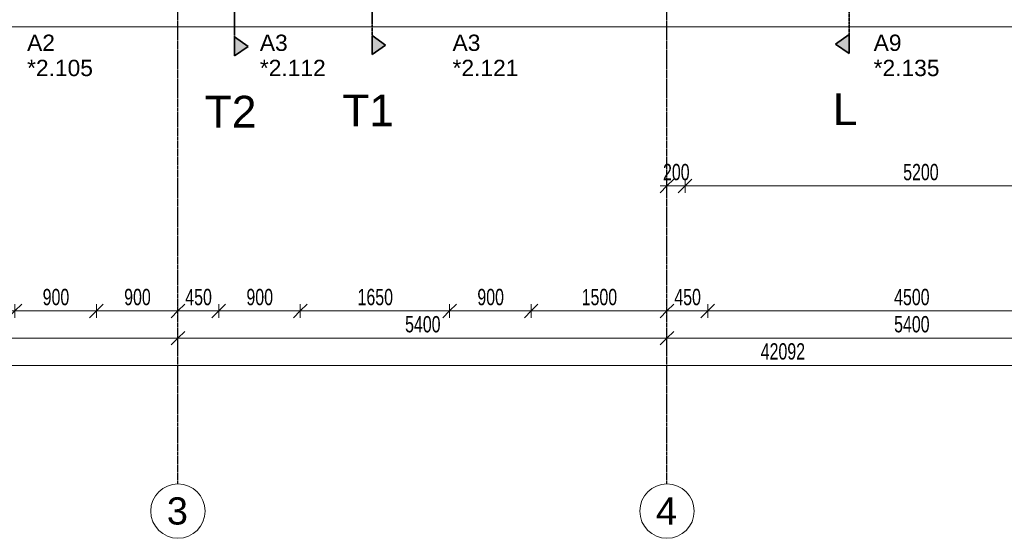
# Model space of a CAD drawing. Header units: millimetres. Extents: x -80560 to 110805, y -11020 to 52719.
# Tile 20 of 182: x 49347 to 60220, y 3783 to 9506. Entities that reach past the tile are written whole.
import ezdxf

# ---------------------------------------------------------------- set-up
doc = ezdxf.new("R2010")
doc.units = ezdxf.units.MM
for name, pattern in [('CENTER2', [20, 8, -4, 4, -4]), ('DASHDOT2', [8, 4, -2, 0, -2]), ('DASHED2-1', [3, 2, -1])]:
    doc.linetypes.add(name, pattern=pattern)
for name, color, linetype, lineweight in [('A-ANNO-DIMS', 211, 'Continuous', 9), ('A-ANNO-DIMS-100', 211, 'Continuous', 9), ('A-FLOR-OVHD', 1, 'DASHED2-1', 18), ('A-GLAZ-IDEN', 152, 'Continuous', 18), ('A-WALL', 113, 'Continuous', 35), ('G-ANNO-SYMB', 111, 'Continuous', 9), ('S-GRID', 1, 'Continuous', 9), ('S-GRID-IDEN', 1, 'Continuous', 9)]:
    doc.layers.add(name, color=color, linetype=linetype, lineweight=lineweight)
doc.styles.add('Arial', font='arial.ttf', dxfattribs={"height": 180})
doc.styles.add('Arial_4', font='arial.ttf', dxfattribs={"height": 350})
doc.styles.add('Arial_5', font='arial.ttf', dxfattribs={"height": 300})
doc.styles.add('Arial_6', font='arial.ttf', dxfattribs={"width": 0.7, "height": 180})
doc.dimstyles.new('n3o_1_8', dxfattribs={"dimscale": 304.8, "dimtxt": 183.646692, "dimasz": 0.492126, "dimexe": 0.246063, "dimexo": 0.0625, "dimgap": 0.032808, "dimtad": 1, "dimdec": 0, "dimdsep": 46, "dimtxsty": 'Arial_6', "dimblk1": 'OBLIQUE', "dimblk2": 'OBLIQUE', "dimsah": 1, "dimcen": 0.09, "dimdle": 0.246063, "dimazin": 0, "dimtfac": 1, "dimtdec": 4, "dimtix": 1, "dimtmove": 0, "dimatfit": 3, "dimfxl": 0.246063, "dimfxlon": 1, "dimtvp": 1, "dimtolj": 1, "dimtzin": 0, "dimarcsym": 2})
doc.dimstyles.new('n3o_1_8_4', dxfattribs={"dimscale": 304.8, "dimtxt": 183.646692, "dimasz": 0.492126, "dimexe": 0.246063, "dimexo": 0.0625, "dimgap": 0.032808, "dimtad": 1, "dimdec": 0, "dimdsep": 46, "dimtxsty": 'Arial_6', "dimblk1": 'OBLIQUE', "dimblk2": 'OBLIQUE', "dimsah": 1, "dimcen": 0.09, "dimdle": 0.246063, "dimazin": 0, "dimtfac": 1, "dimtdec": 4, "dimtix": 1, "dimtmove": 0, "dimatfit": 3, "dimfxl": 0.246063, "dimfxlon": 1, "dimtvp": 1, "dimtolj": 1, "dimtzin": 0, "dimarcsym": 2})

# ---------------------------------------------------------------- blocks, each defined once
blk = doc.blocks.new('Basic Wall _ 41_WA_n3o_cladding_vertikaal_random_100mm_oorspronkelijk - ___-31301028-DO_02 tweede verdieping')
at = {"layer": 'A-WALL', "lineweight": 18}
blk.add_line((64721, 9429), (11829, 9429), dxfattribs=at)
blk = doc.blocks.new('Section - 00_n3o_sectionmark_detailaanduiding-325618-DO_02 tweede verdieping')
at = {"layer": 'G-ANNO-SYMB'}
blk.add_hatch(color=256, dxfattribs=at).paths.add_polyline_path([(0, 0), (1.05, 1.5), (2.1, 0)], flags=0)
at = {"layer": 'G-ANNO-SYMB', "linetype": 'DASHDOT2', "lineweight": 35}
for p, q in [((1.05, 1.5), (0, 0)), ((2.1, 0), (1.05, 1.5)), ((0, 0), (2.1, 0))]:
    blk.add_line(p, q, dxfattribs=at)
blk = doc.blocks.new('Grid - r_3_0mm-316018-DO_02 tweede verdieping')
at = {"layer": 'S-GRID-IDEN'}
blk.add_circle((0, 0), 3, dxfattribs=at)
blk = doc.blocks.new('DIMBLOCK78-DO_02 tweede verdieping')
at = {"layer": 'A-ANNO-DIMS-100'}
for p, q in [((48845, 6292), (48920, 6367)), ((48845, 6367), (48845, 6217)), ((48845, 6292), (48845, 6367)), ((49295, 6292), (49370, 6367)), ((49295, 6367), (49295, 6217)), ((49295, 6292), (49295, 6367)), ((48845, 6292), (48770, 6217)), ((48845, 6292), (49295, 6292)), ((49295, 6292), (49220, 6217))]:
    blk.add_line(p, q, dxfattribs=at)
at = {"layer": 'A-ANNO-DIMS-100', "color": 0, "insert": (48926, 6536), "char_height": 180, "width": 345.82, "attachment_point": 1, "line_spacing_factor": 0.941778, "style": 'Arial_6'}
blk.add_mtext('450', dxfattribs=at)
blk = doc.blocks.new('_Oblique')
at = {"color": 0, "linetype": 'ByBlock', "lineweight": -2}
blk.add_line((-0.5, -0.5), (0.5, 0.5), dxfattribs=at)
blk = doc.blocks.new('DIMBLOCK79-DO_02 tweede verdieping')
at = {"layer": 'A-ANNO-DIMS-100'}
for p, q in [((49295, 6292), (49370, 6367)), ((49295, 6367), (49295, 6217)), ((49295, 6292), (49295, 6367)), ((50195, 6292), (50270, 6367)), ((50195, 6367), (50195, 6217)), ((50195, 6292), (50195, 6367)), ((49295, 6292), (49220, 6217)), ((49295, 6292), (50195, 6292)), ((50195, 6292), (50120, 6217))]:
    blk.add_line(p, q, dxfattribs=at)
at = {"layer": 'A-ANNO-DIMS-100', "color": 0, "insert": (49601, 6536), "char_height": 180, "width": 345.82, "attachment_point": 1, "line_spacing_factor": 0.941778, "style": 'Arial_6'}
blk.add_mtext('900', dxfattribs=at)
blk = doc.blocks.new('DIMBLOCK80-DO_02 tweede verdieping')
at = {"layer": 'A-ANNO-DIMS-100'}
for p, q in [((50195, 6292), (50270, 6367)), ((50195, 6367), (50195, 6217)), ((50195, 6292), (50195, 6367)), ((51095, 6292), (51170, 6367)), ((51095, 6367), (51095, 6217)), ((51095, 6292), (51095, 6367)), ((50195, 6292), (50120, 6217)), ((50195, 6292), (51095, 6292)), ((51095, 6292), (51020, 6217))]:
    blk.add_line(p, q, dxfattribs=at)
at = {"layer": 'A-ANNO-DIMS-100', "color": 0, "insert": (50501, 6536), "char_height": 180, "width": 345.82, "attachment_point": 1, "line_spacing_factor": 0.941778, "style": 'Arial_6'}
blk.add_mtext('900', dxfattribs=at)
blk = doc.blocks.new('DIMBLOCK81-DO_02 tweede verdieping')
at = {"layer": 'A-ANNO-DIMS-100'}
for p, q in [((51095, 6292), (51170, 6367)), ((51095, 6367), (51095, 6217)), ((51095, 6292), (51095, 6367)), ((51545, 6292), (51620, 6367)), ((51545, 6367), (51545, 6217)), ((51545, 6292), (51545, 6367)), ((51095, 6292), (51020, 6217)), ((51095, 6292), (51545, 6292)), ((51545, 6292), (51470, 6217))]:
    blk.add_line(p, q, dxfattribs=at)
at = {"layer": 'A-ANNO-DIMS-100', "color": 0, "insert": (51176, 6536), "char_height": 180, "width": 345.82, "attachment_point": 1, "line_spacing_factor": 0.941778, "style": 'Arial_6'}
blk.add_mtext('450', dxfattribs=at)
blk = doc.blocks.new('DIMBLOCK82-DO_02 tweede verdieping')
at = {"layer": 'A-ANNO-DIMS-100'}
for p, q in [((51545, 6292), (51620, 6367)), ((51545, 6367), (51545, 6217)), ((51545, 6292), (51545, 6367)), ((52445, 6292), (52520, 6367)), ((52445, 6367), (52445, 6217)), ((52445, 6292), (52445, 6367)), ((51545, 6292), (51470, 6217)), ((51545, 6292), (52445, 6292)), ((52445, 6292), (52370, 6217))]:
    blk.add_line(p, q, dxfattribs=at)
at = {"layer": 'A-ANNO-DIMS-100', "color": 0, "insert": (51851, 6536), "char_height": 180, "width": 345.82, "attachment_point": 1, "line_spacing_factor": 0.941778, "style": 'Arial_6'}
blk.add_mtext('900', dxfattribs=at)
blk = doc.blocks.new('DIMBLOCK83-DO_02 tweede verdieping')
at = {"layer": 'A-ANNO-DIMS-100'}
for p, q in [((52445, 6292), (52520, 6367)), ((52445, 6367), (52445, 6217)), ((52445, 6292), (52445, 6367)), ((54095, 6292), (54170, 6367)), ((54095, 6367), (54095, 6217)), ((54095, 6292), (54095, 6367)), ((52445, 6292), (52370, 6217)), ((52445, 6292), (54095, 6292)), ((54095, 6292), (54020, 6217))]:
    blk.add_line(p, q, dxfattribs=at)
at = {"layer": 'A-ANNO-DIMS-100', "color": 0, "insert": (53078, 6536), "char_height": 180, "width": 461.09, "attachment_point": 1, "line_spacing_factor": 0.941778, "style": 'Arial_6'}
blk.add_mtext('1650', dxfattribs=at)
blk = doc.blocks.new('DIMBLOCK84-DO_02 tweede verdieping')
at = {"layer": 'A-ANNO-DIMS-100'}
for p, q in [((54095, 6292), (54170, 6367)), ((54095, 6367), (54095, 6217)), ((54095, 6292), (54095, 6367)), ((54995, 6292), (55070, 6367)), ((54995, 6367), (54995, 6217)), ((54995, 6292), (54995, 6367)), ((54095, 6292), (54020, 6217)), ((54095, 6292), (54995, 6292)), ((54995, 6292), (54920, 6217))]:
    blk.add_line(p, q, dxfattribs=at)
at = {"layer": 'A-ANNO-DIMS-100', "color": 0, "insert": (54401, 6536), "char_height": 180, "width": 345.82, "attachment_point": 1, "line_spacing_factor": 0.941778, "style": 'Arial_6'}
blk.add_mtext('900', dxfattribs=at)
blk = doc.blocks.new('DIMBLOCK85-DO_02 tweede verdieping')
at = {"layer": 'A-ANNO-DIMS-100'}
for p, q in [((54995, 6292), (55070, 6367)), ((54995, 6367), (54995, 6217)), ((54995, 6292), (54995, 6367)), ((56495, 6292), (56570, 6367)), ((56495, 6367), (56495, 6217)), ((56495, 6292), (56495, 6367)), ((54995, 6292), (54920, 6217)), ((54995, 6292), (56495, 6292)), ((56495, 6292), (56420, 6217))]:
    blk.add_line(p, q, dxfattribs=at)
at = {"layer": 'A-ANNO-DIMS-100', "color": 0, "insert": (55553, 6536), "char_height": 180, "width": 461.09, "attachment_point": 1, "line_spacing_factor": 0.941778, "style": 'Arial_6'}
blk.add_mtext('1500', dxfattribs=at)
blk = doc.blocks.new('DIMBLOCK86-DO_02 tweede verdieping')
at = {"layer": 'A-ANNO-DIMS-100'}
for p, q in [((56495, 6292), (56570, 6367)), ((56495, 6367), (56495, 6217)), ((56495, 6292), (56495, 6367)), ((56945, 6292), (57020, 6367)), ((56945, 6367), (56945, 6217)), ((56945, 6292), (56945, 6367)), ((56495, 6292), (56420, 6217)), ((56495, 6292), (56945, 6292)), ((56945, 6292), (56870, 6217))]:
    blk.add_line(p, q, dxfattribs=at)
at = {"layer": 'A-ANNO-DIMS-100', "color": 0, "insert": (56576, 6536), "char_height": 180, "width": 345.82, "attachment_point": 1, "line_spacing_factor": 0.941778, "style": 'Arial_6'}
blk.add_mtext('450', dxfattribs=at)
blk = doc.blocks.new('DIMBLOCK87-DO_02 tweede verdieping')
at = {"layer": 'A-ANNO-DIMS-100'}
for p, q in [((56945, 6292), (57020, 6367)), ((56945, 6367), (56945, 6217)), ((56945, 6292), (56945, 6367)), ((61445, 6292), (61520, 6367)), ((61445, 6367), (61445, 6217)), ((61445, 6292), (61445, 6367)), ((56945, 6292), (56870, 6217)), ((56945, 6292), (61445, 6292)), ((61445, 6292), (61370, 6217))]:
    blk.add_line(p, q, dxfattribs=at)
at = {"layer": 'A-ANNO-DIMS-100', "color": 0, "insert": (59003, 6536), "char_height": 180, "width": 461.09, "attachment_point": 1, "line_spacing_factor": 0.941778, "style": 'Arial_6'}
blk.add_mtext('4500', dxfattribs=at)
blk = doc.blocks.new('DIMBLOCK158-DO_02 tweede verdieping')
at = {"layer": 'A-ANNO-DIMS-100'}
for p, q in [((45695, 5992), (45620, 5917)), ((45695, 5992), (45770, 6067)), ((45695, 6067), (45695, 5917)), ((45695, 5992), (45695, 6067)), ((45695, 5992), (51095, 5992)), ((51095, 5992), (51020, 5917)), ((51095, 5992), (51170, 6067)), ((51095, 6067), (51095, 5917)), ((51095, 5992), (51095, 6067))]:
    blk.add_line(p, q, dxfattribs=at)
at = {"layer": 'A-ANNO-DIMS-100', "color": 0, "insert": (48203, 6236), "char_height": 180, "width": 461.09, "attachment_point": 1, "line_spacing_factor": 0.941778, "style": 'Arial_6'}
blk.add_mtext('5400', dxfattribs=at)
blk = doc.blocks.new('DIMBLOCK159-DO_02 tweede verdieping')
at = {"layer": 'A-ANNO-DIMS-100'}
for p, q in [((51095, 5992), (51020, 5917)), ((51095, 5992), (51170, 6067)), ((51095, 6067), (51095, 5917)), ((51095, 5992), (51095, 6067)), ((51095, 5992), (56495, 5992)), ((56495, 5992), (56420, 5917)), ((56495, 5992), (56570, 6067)), ((56495, 6067), (56495, 5917)), ((56495, 5992), (56495, 6067))]:
    blk.add_line(p, q, dxfattribs=at)
at = {"layer": 'A-ANNO-DIMS-100', "color": 0, "insert": (53603, 6236), "char_height": 180, "width": 461.09, "attachment_point": 1, "line_spacing_factor": 0.941778, "style": 'Arial_6'}
blk.add_mtext('5400', dxfattribs=at)
blk = doc.blocks.new('DIMBLOCK160-DO_02 tweede verdieping')
at = {"layer": 'A-ANNO-DIMS-100'}
for p, q in [((56495, 5992), (56420, 5917)), ((56495, 5992), (56570, 6067)), ((56495, 6067), (56495, 5917)), ((56495, 5992), (56495, 6067)), ((56495, 5992), (61895, 5992)), ((61895, 5992), (61820, 5917)), ((61895, 5992), (61970, 6067)), ((61895, 6067), (61895, 5917)), ((61895, 5992), (61895, 6067))]:
    blk.add_line(p, q, dxfattribs=at)
at = {"layer": 'A-ANNO-DIMS-100', "color": 0, "insert": (59003, 6236), "char_height": 180, "width": 461.09, "attachment_point": 1, "line_spacing_factor": 0.941778, "style": 'Arial_6'}
blk.add_mtext('5400', dxfattribs=at)
blk = doc.blocks.new('DIMBLOCK166-DO_02 tweede verdieping')
at = {"layer": 'A-ANNO-DIMS-100'}
for p, q in [((36724, 5692), (36799, 5767)), ((36724, 5767), (36724, 5617)), ((36724, 5692), (36724, 5767)), ((78816, 5692), (78891, 5767)), ((78816, 5767), (78816, 5617)), ((78816, 5692), (78816, 5767)), ((36649, 5692), (78891, 5692)), ((36724, 5692), (36649, 5617)), ((78816, 5692), (78741, 5617))]:
    blk.add_line(p, q, dxfattribs=at)
at = {"layer": 'A-ANNO-DIMS-100', "color": 0, "insert": (57530, 5936), "char_height": 180, "width": 576.37, "attachment_point": 1, "line_spacing_factor": 0.941778, "style": 'Arial_6'}
blk.add_mtext('42092', dxfattribs=at)
blk = doc.blocks.new('DIMBLOCK659-DO_02 tweede verdieping')
at = {"layer": 'A-ANNO-DIMS-100'}
for p, q in [((56495, 7672), (56570, 7747)), ((56495, 7747), (56495, 7597)), ((56495, 7672), (56495, 7747)), ((56695, 7672), (56770, 7747)), ((56695, 7747), (56695, 7597)), ((56695, 7672), (56695, 7747)), ((56420, 7672), (56695, 7672)), ((56495, 7672), (56420, 7597)), ((56695, 7672), (56620, 7597))]:
    blk.add_line(p, q, dxfattribs=at)
at = {"layer": 'A-ANNO-DIMS-100', "color": 0, "insert": (56451, 7915), "char_height": 180, "width": 345.82, "attachment_point": 1, "line_spacing_factor": 0.941778, "style": 'Arial_6'}
blk.add_mtext('200', dxfattribs=at)
blk = doc.blocks.new('DIMBLOCK660-DO_02 tweede verdieping')
at = {"layer": 'A-ANNO-DIMS-100'}
for p, q in [((56695, 7672), (56770, 7747)), ((56695, 7747), (56695, 7597)), ((56695, 7672), (56695, 7747)), ((61895, 7672), (61970, 7747)), ((61895, 7747), (61895, 7597)), ((61895, 7672), (61895, 7747)), ((56695, 7672), (56620, 7597)), ((56695, 7672), (61895, 7672)), ((61895, 7672), (61820, 7597))]:
    blk.add_line(p, q, dxfattribs=at)
at = {"layer": 'A-ANNO-DIMS-100', "color": 0, "insert": (59103, 7915), "char_height": 180, "width": 461.09, "attachment_point": 1, "line_spacing_factor": 0.941778, "style": 'Arial_6'}
blk.add_mtext('5200', dxfattribs=at)

msp = doc.modelspace()

# ---------------------------------------------------------------- linework, layer by layer
at = {"layer": 'A-FLOR-OVHD'}
msp.add_line((78815.8, 9429), (34323.8, 9429), dxfattribs=at)
at = {"layer": 'G-ANNO-SYMB', "linetype": 'DASHDOT2', "lineweight": 35}
for p, q in [((58505.6, 48457.5), (58505.6, 9133.2)), ((51719.6, 18410.4), (51719.6, 9106.7)), ((53238.2, 18430.2), (53238.2, 9121))]:
    msp.add_line(p, q, dxfattribs=at)
at = {"layer": 'S-GRID', "linetype": 'CENTER2', "lineweight": 25}
for p, q in [((51094.8, 4383.3), (51094.8, 52119.1)), ((56494.8, 4383.3), (56494.8, 52119.1))]:
    msp.add_line(p, q, dxfattribs=at)

# ---------------------------------------------------------------- block references
at = {"layer": 'A-WALL', "lineweight": 18}
msp.add_blockref('Basic Wall _ 41_WA_n3o_cladding_vertikaal_random_100mm_oorspronkelijk - ___-31301028-DO_02 tweede verdieping', (24894.8, 0), dxfattribs=at)
at = {"layer": 'G-ANNO-SYMB', "linetype": 'DASHDOT2', "lineweight": 35, "extrusion": (0, 0, -1), "xscale": 99.99999999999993, "yscale": 99.99999999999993, "zscale": 99.99999999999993, "rotation": 90.00000000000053}
for p in [(-51719.6, 9106.7), (-53238.2, 9121)]:
    msp.add_blockref('Section - 00_n3o_sectionmark_detailaanduiding-325618-DO_02 tweede verdieping', p, dxfattribs=at)
at = {"layer": 'G-ANNO-SYMB', "linetype": 'DASHDOT2', "lineweight": 35, "xscale": 99.99999999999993, "yscale": 99.99999999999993, "zscale": 99.99999999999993, "rotation": 89.99999999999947}
msp.add_blockref('Section - 00_n3o_sectionmark_detailaanduiding-325618-DO_02 tweede verdieping', (58505.6, 9133.2), dxfattribs=at)
at = {"layer": 'S-GRID-IDEN', "xscale": 99.99999999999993, "yscale": 99.99999999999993, "zscale": 99.99999999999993}
for p in [(51094.8, 4083.3), (56494.8, 4083.3)]:
    msp.add_blockref('Grid - r_3_0mm-316018-DO_02 tweede verdieping', p, dxfattribs=at)

# ---------------------------------------------------------------- texts
at = {"layer": 'A-GLAZ-IDEN', "lineweight": 9, "char_height": 180, "attachment_point": 1, "style": 'Arial'}
for s, insert, width in [('A2', (49429, 9342), 368.776), ('A3', (51999.3, 9342), 368.776), ('A3', (54127.1, 9342), 368.776), ('A9', (58777.1, 9342), 368.776), ('*2.105', (49429, 9064.1), 865.822), ('*2.112', (51999.3, 9064.1), 865.822), ('*2.121', (54127.1, 9064.1), 865.822), ('*2.135', (58777.1, 9064.1), 865.822)]:
    msp.add_mtext(s, dxfattribs=dict(at, insert=insert, width=width))
at = {"layer": 'G-ANNO-SYMB', "char_height": 350, "attachment_point": 1, "style": 'Arial_4'}
for s, insert, width in [('T2', (51390.9, 8666.7), 697.468), ('T1', (52909.4, 8681), 697.468), ('L', (58325.3, 8693.2), 336.709)]:
    msp.add_mtext(s, dxfattribs=dict(at, insert=insert, width=width))
at = {"layer": 'S-GRID-IDEN', "char_height": 300, "width": 288.607, "attachment_point": 1, "style": 'Arial_5'}
for s, insert in [('3', (50972.2, 4235.1)), ('4', (56372.2, 4235.1))]:
    msp.add_mtext(s, dxfattribs=dict(at, insert=insert))

# ---------------------------------------------------------------- dimensions: what is measured, and where the dimension line sits
at = {"layer": 'A-ANNO-DIMS'}
for base, p1, p2, dimstyle, override, picture, middle in [((56694.8, 7671.7), (56494.8, 7746.7), (56694.8, 7746.7), 'n3o_1_8_4', {"dimpost": '<>', "dimfxl": 200}, 'DIMBLOCK659-DO_02 tweede verdieping', (56594.8, 7773.6)), ((61894.8, 7671.7), (56694.8, 7746.7), (61894.8, 7746.7), 'n3o_1_8_4', {"dimpost": '<>', "dimfxl": 5200}, 'DIMBLOCK660-DO_02 tweede verdieping', (59294.8, 7773.6)), ((49294.8, 6292.3), (48844.8, 6367.3), (49294.8, 6367.3), 'n3o_1_8', {"dimpost": '<>', "dimfxl": 450}, 'DIMBLOCK78-DO_02 tweede verdieping', (49069.8, 6394.2)), ((50194.8, 6292.3), (49294.8, 6367.3), (50194.8, 6367.3), 'n3o_1_8', {"dimpost": '<>', "dimfxl": 900}, 'DIMBLOCK79-DO_02 tweede verdieping', (49744.8, 6394.2)), ((51094.8, 6292.3), (50194.8, 6367.3), (51094.8, 6367.3), 'n3o_1_8', {"dimpost": '<>', "dimfxl": 900}, 'DIMBLOCK80-DO_02 tweede verdieping', (50644.8, 6394.2)), ((51544.8, 6292.3), (51094.8, 6367.3), (51544.8, 6367.3), 'n3o_1_8', {"dimpost": '<>', "dimfxl": 450}, 'DIMBLOCK81-DO_02 tweede verdieping', (51319.8, 6394.2)), ((52444.8, 6292.3), (51544.8, 6367.3), (52444.8, 6367.3), 'n3o_1_8', {"dimpost": '<>', "dimfxl": 900}, 'DIMBLOCK82-DO_02 tweede verdieping', (51994.8, 6394.2)), ((54094.8, 6292.3), (52444.8, 6367.3), (54094.8, 6367.3), 'n3o_1_8', {"dimpost": '<>', "dimfxl": 1650}, 'DIMBLOCK83-DO_02 tweede verdieping', (53269.8, 6394.2)), ((54994.8, 6292.3), (54094.8, 6367.3), (54994.8, 6367.3), 'n3o_1_8', {"dimpost": '<>', "dimfxl": 900}, 'DIMBLOCK84-DO_02 tweede verdieping', (54544.8, 6394.2)), ((56494.8, 6292.3), (54994.8, 6367.3), (56494.8, 6367.3), 'n3o_1_8', {"dimpost": '<>', "dimfxl": 1500}, 'DIMBLOCK85-DO_02 tweede verdieping', (55744.8, 6394.2)), ((56944.8, 6292.3), (56494.8, 6367.3), (56944.8, 6367.3), 'n3o_1_8', {"dimpost": '<>', "dimfxl": 450}, 'DIMBLOCK86-DO_02 tweede verdieping', (56719.8, 6394.2)), ((61444.8, 6292.3), (56944.8, 6367.3), (61444.8, 6367.3), 'n3o_1_8', {"dimpost": '<>', "dimfxl": 4500}, 'DIMBLOCK87-DO_02 tweede verdieping', (59194.8, 6394.2)), ((51094.8, 5992.3), (45694.8, 6067.3), (51094.8, 6067.3), 'n3o_1_8', {"dimpost": '<>', "dimfxl": 5400}, 'DIMBLOCK158-DO_02 tweede verdieping', (48394.8, 6094.2)), ((56494.8, 5992.3), (51094.8, 6067.3), (56494.8, 6067.3), 'n3o_1_8', {"dimpost": '<>', "dimfxl": 5400}, 'DIMBLOCK159-DO_02 tweede verdieping', (53794.8, 6094.2)), ((61894.8, 5992.3), (56494.8, 6067.3), (61894.8, 6067.3), 'n3o_1_8', {"dimpost": '<>', "dimfxl": 5400}, 'DIMBLOCK160-DO_02 tweede verdieping', (59194.8, 6094.2)), ((78815.8, 5692.3), (36723.8, 5767.3), (78815.8, 5767.3), 'n3o_1_8', {"dimpost": '<>', "dimfxl": 42092}, 'DIMBLOCK166-DO_02 tweede verdieping', (57769.8, 5794.2))]:
    dim = msp.add_linear_dim(base=base, p1=p1, p2=p2, dimstyle=dimstyle, override=override, dxfattribs=at)
    dim.commit()
    dim.dimension.update_dxf_attribs({"geometry": picture, "text_midpoint": middle})

doc.saveas('drawing.dxf')
